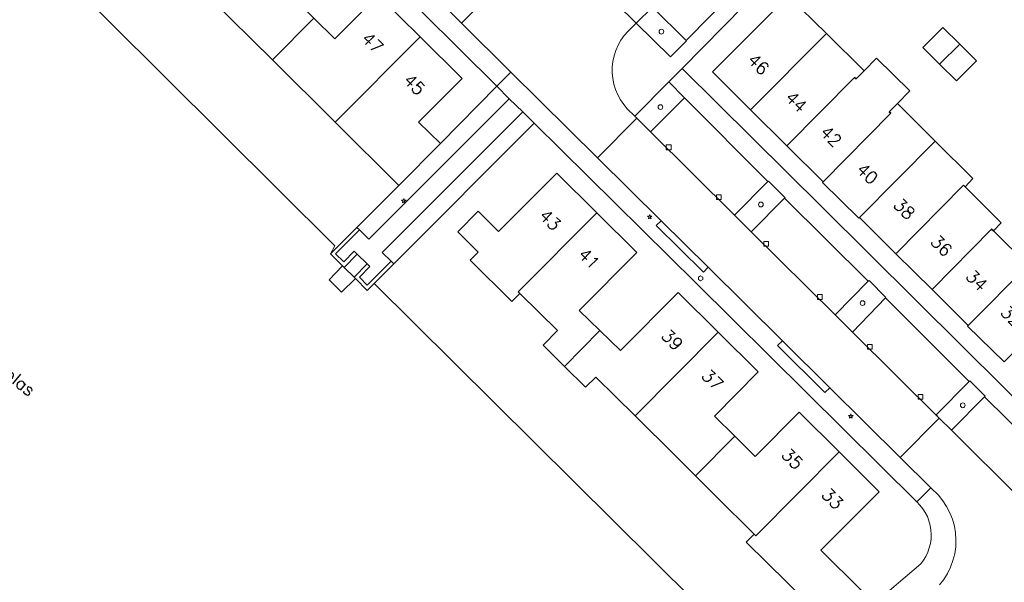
# Model space of a CAD drawing. Header units: metres. Extents: x 105376 to 107446, y 444190 to 447356.
# Tile 40 of 90: x 106812 to 106916, y 446107 to 446166. Entities that reach past the tile are written whole.
import ezdxf
from ezdxf.enums import TextEntityAlignment as Align

# ---------------------------------------------------------------- set-up
doc = ezdxf.new("R2010")
doc.units = ezdxf.units.M
doc.header["$MEASUREMENT"] = 0
for name, color, linetype, lineweight in [('begroeid terreindeel kenmerkpunt', 3, 'Continuous', 0), ('huisnummerreeks BGT', 7, 'Continuous', 0), ('kunstwerkdeel plus 1 vlak', 4, 'Continuous', 0), ('onbegroeid terreindeel vlak', 5, 'Continuous', 0), ('openbare ruimte label tekst', 7, 'Continuous', 0), ('pand vlak gecombineerd BAG en BGT', 1, 'Continuous', 30), ('s_boom', 7, 'Continuous', 0), ('s_brandkraan_brandput', 7, 'Continuous', 0), ('s_lantaarnpaal_lichtmast', 7, 'Continuous', 0), ('s_straatkolk_trottoirkolk', 7, 'Continuous', 0), ('scheiding lijn', 7, 'Continuous', 0), ('scheiding vlak', 7, 'Continuous', 0), ('waterdeel vlak', 4, 'Continuous', 0), ('wegdeel vlak', 2, 'Continuous', 0)]:
    doc.layers.add(name, color=color, linetype=linetype, lineweight=lineweight)
doc.styles.get("Standard").update_dxf_attribs({"font": 'romans.shx'})

msp = doc.modelspace()

# ---------------------------------------------------------------- linework, layer by layer
at = {"layer": 'begroeid terreindeel kenmerkpunt', "flags": 128}
for points in [[(106882.58, 446164.06), (106882.62, 446164.02), (106880.94, 446162.31), (106877.3, 446165.89), (106879.03, 446167.58)], [(106882.58, 446164.06), (106882.62, 446164.02), (106880.94, 446162.31), (106877.3, 446165.89), (106879.03, 446167.58)], [(106882.41, 446157.98), (106878.8, 446154.38), (106877.36, 446155.83), (106877.15, 446156.03), (106880.76, 446159.66), (106882.41, 446157.99)], [(106882.41, 446157.98), (106878.8, 446154.38), (106877.36, 446155.83), (106877.15, 446156.03), (106880.76, 446159.66), (106882.41, 446157.99)], [(106847.78, 446144.27), (106852.22, 446148.73), (106856.6, 446153.15), (106862.56, 446159.21), (106863.89, 446157.89), (106849.03, 446143.06), (106848.03, 446144.04)], [(106847.78, 446144.27), (106852.22, 446148.73), (106856.6, 446153.15), (106862.56, 446159.21), (106863.89, 446157.89), (106849.03, 446143.06), (106848.03, 446144.04)], [(106851.41, 446140.71), (106850.45, 446141.65), (106865.31, 446156.5), (106866.52, 446155.3), (106851.68, 446140.42)], [(106851.41, 446140.71), (106850.45, 446141.65), (106865.31, 446156.5), (106866.52, 446155.3), (106851.68, 446140.42)], [(106891.22, 446149.13), (106891.29, 446149.18), (106893.05, 446147.43), (106892.99, 446147.38), (106889.46, 446143.83), (106887.69, 446145.57)], [(106891.22, 446149.13), (106891.29, 446149.18), (106893.05, 446147.43), (106892.99, 446147.38), (106889.46, 446143.83), (106887.69, 446145.57)], [(106903.65, 446136.83), (106900.16, 446133.23), (106898.35, 446135.04), (106901.85, 446138.59), (106901.93, 446138.67), (106903.71, 446136.89)], [(106903.65, 446136.83), (106900.16, 446133.23), (106898.35, 446135.04), (106901.85, 446138.59), (106901.93, 446138.67), (106903.71, 446136.89)], [(106912.5, 446128), (106912.58, 446128.08), (106914.19, 446126.46), (106914.13, 446126.39), (106910.63, 446122.84), (106909.34, 446124.12), (106909.01, 446124.46)], [(106912.5, 446128), (106912.58, 446128.08), (106914.19, 446126.46), (106914.13, 446126.39), (106910.63, 446122.84), (106909.34, 446124.12), (106909.01, 446124.46)]]:
    msp.add_lwpolyline(points, close=True, dxfattribs=at)
at = {"layer": 'kunstwerkdeel plus 1 vlak', "flags": 128}
msp.add_lwpolyline([(106847.48, 446139.04), (106847.63, 446138.89), (106846.16, 446137.43), (106844.83, 446138.76), (106846.25, 446140.22), (106846.43, 446140.05)], close=True, dxfattribs=at)
msp.add_lwpolyline([(106847.48, 446139.04), (106847.63, 446138.89), (106846.16, 446137.43), (106844.83, 446138.76), (106846.25, 446140.22), (106846.43, 446140.05)], close=True, dxfattribs=at)
at = {"layer": 'onbegroeid terreindeel vlak', "flags": 128}
for points in [[(106844.99, 446141.48), (106845.45, 446142.33), (106821.51, 446166.13), (106792.41, 446194.97), (106794.5, 446197.08), (106798.94, 446201.55), (106799.25, 446201.25), (106797.09, 446199.09), (106803.46, 446192.77), (106805.62, 446194.94), (106812.29, 446188.32), (106809.93, 446185.94), (106816.57, 446179.36), (106818.93, 446181.74), (106825.56, 446175.16), (106832.21, 446168.57), (106838.85, 446161.99), (106845.49, 446155.4), (106852.22, 446148.73), (106847.78, 446144.27)], [(106924.57, 446119.06), (106911.8, 446131.7), (106896.99, 446146.38), (106882.15, 446161.07), (106888.73, 446167.75), (106899.02, 446178.16), (106911.74, 446191), (106919.05, 446198.4), (106922.13, 446195.6), (106925.17, 446192.76), (106928.18, 446189.89), (106931.16, 446186.98), (106935.26, 446183), (106939.31, 446178.97), (106943.32, 446174.9), (106947.29, 446170.78), (106951.21, 446166.64), (106955.09, 446162.47), (106958.94, 446158.26), (106962.76, 446154.02), (106959.01, 446150.29), (106955.2, 446146.61), (106951.35, 446142.97)], [(106909.39, 446161.54), (106911.17, 446159.78), (106913.28, 446161.91), (106911.51, 446163.67), (106909.74, 446165.43), (106907.62, 446163.3)]]:
    msp.add_lwpolyline(points, close=True, dxfattribs=at)
for points in [[(106846.74, 446174.92), (106862.56, 446159.21), (106856.6, 446153.15), (106854.3, 446155.41), (106858.9, 446160.04), (106854.46, 446164.44), (106850.02, 446168.84), (106845.43, 446164.21), (106843.22, 446166.4)], [(106846.74, 446174.92), (106862.56, 446159.21), (106856.6, 446153.15), (106854.3, 446155.41), (106858.9, 446160.04), (106854.46, 446164.44), (106850.02, 446168.84), (106845.43, 446164.21), (106843.22, 446166.4)], [(106918.74, 446140.3), (106915.08, 446143.91), (106915.91, 446144.77), (106912.08, 446148.57), (106912.91, 446149.45), (106908.92, 446153.41), (106904.92, 446157.37), (106906.25, 446158.73), (106902.73, 446162.18), (106901.41, 446160.84), (106897.42, 446164.79), (106893.39, 446168.78), (106885.38, 446160.73), (106889.4, 446156.73), (106893.24, 446152.91), (106897.08, 446149.11), (106897.01, 446149.03), (106900.84, 446145.25), (106900.91, 446145.32), (106904.75, 446141.51), (106908.59, 446137.71), (106912.42, 446133.92), (106912.34, 446133.84), (106916.2, 446130.06), (106916.27, 446130.13)], [(106883.41, 446104.83), (106849.59, 446138.34), (106851.68, 446140.42), (106866.52, 446155.3), (106883.66, 446138.39), (106906.97, 446115.27), (106907.31, 446114.92), (106907.61, 446114.54), (106907.87, 446114.14), (106908.09, 446113.71), (106908.26, 446113.26), (106908.39, 446112.79), (106908.47, 446112.31), (106908.5, 446111.83), (106908.48, 446111.35), (106908.42, 446110.87), (106908.3, 446110.4), (106908.14, 446109.95), (106907.93, 446109.51), (106907.68, 446109.1), (106907.39, 446108.71), (106902.43, 446104.51)], [(106901.17, 446105.86), (106896.84, 446110.15), (106902.99, 446116.35), (106898.76, 446120.56), (106894.53, 446124.76), (106889.88, 446120.08), (106887.73, 446122.21), (106885.58, 446124.34), (106890.21, 446129.01), (106885.97, 446133.21), (106881.73, 446137.42), (106875.65, 446131.28), (106873.46, 446133.39), (106871.27, 446135.5), (106877.36, 446141.63), (106873.13, 446145.83), (106868.9, 446150.03), (106862.75, 446143.85), (106860.59, 446146), (106858.44, 446143.83), (106860.6, 446141.68), (106859.76, 446140.83), (106864.16, 446136.45), (106865, 446137.31), (106868.98, 446133.38), (106867.48, 446131.83), (106869.72, 446129.6), (106871.96, 446127.39), (106873.02, 446128.46), (106877.18, 446124.35), (106881.42, 446120.16), (106883.57, 446118.02), (106885.73, 446115.88), (106889.79, 446111.86), (106888.94, 446111), (106893.3, 446106.7)]]:
    msp.add_lwpolyline(points, dxfattribs=at)
at = {"layer": 'pand vlak gecombineerd BAG en BGT', "flags": 128}
for points in [[(106832.21, 446168.57), (106841.18, 446177.62), (106845.61, 446173.23), (106841.02, 446168.59), (106843.22, 446166.4), (106838.85, 446161.99)], [(106832.21, 446168.57), (106841.18, 446177.62), (106845.61, 446173.23), (106841.02, 446168.59), (106843.22, 446166.4), (106838.85, 446161.99)], [(106838.85, 446161.99), (106843.22, 446166.4), (106845.43, 446164.21), (106850.02, 446168.84), (106854.46, 446164.44), (106845.49, 446155.4)], [(106838.85, 446161.99), (106843.22, 446166.4), (106845.43, 446164.21), (106850.02, 446168.84), (106854.46, 446164.44), (106845.49, 446155.4)], [(106897.42, 446164.79), (106889.4, 446156.73), (106885.38, 446160.73), (106893.39, 446168.78)], [(106897.42, 446164.79), (106889.4, 446156.73), (106885.38, 446160.73), (106893.39, 446168.78)], [(106893.24, 446152.91), (106889.4, 446156.73), (106897.42, 446164.79), (106901.41, 446160.84), (106900.55, 446159.98), (106900.39, 446160.14)], [(106893.24, 446152.91), (106889.4, 446156.73), (106897.42, 446164.79), (106901.41, 446160.84), (106900.55, 446159.98), (106900.39, 446160.14)], [(106911.51, 446163.67), (106909.39, 446161.54), (106907.62, 446163.3), (106909.74, 446165.43)], [(106911.51, 446163.67), (106909.39, 446161.54), (106907.62, 446163.3), (106909.74, 446165.43)], [(106845.49, 446155.4), (106854.46, 446164.44), (106858.9, 446160.04), (106854.3, 446155.41), (106856.6, 446153.15), (106852.22, 446148.73)], [(106845.49, 446155.4), (106854.46, 446164.44), (106858.9, 446160.04), (106854.3, 446155.41), (106856.6, 446153.15), (106852.22, 446148.73)], [(106909.39, 446161.54), (106911.51, 446163.67), (106913.28, 446161.91), (106911.17, 446159.78)], [(106909.39, 446161.54), (106911.51, 446163.67), (106913.28, 446161.91), (106911.17, 446159.78)], [(106900.39, 446160.14), (106900.55, 446159.98), (106901.41, 446160.84), (106902.73, 446162.18), (106906.25, 446158.73), (106904.92, 446157.37), (106904.07, 446156.51), (106904.23, 446156.35), (106897.08, 446149.11), (106893.24, 446152.91)], [(106900.39, 446160.14), (106900.55, 446159.98), (106901.41, 446160.84), (106902.73, 446162.18), (106906.25, 446158.73), (106904.92, 446157.37), (106904.07, 446156.51), (106904.23, 446156.35), (106897.08, 446149.11), (106893.24, 446152.91)], [(106897.08, 446149.11), (106904.23, 446156.35), (106904.07, 446156.51), (106904.92, 446157.37), (106908.92, 446153.41), (106900.91, 446145.32), (106900.84, 446145.25), (106897.01, 446149.03)], [(106897.08, 446149.11), (106904.23, 446156.35), (106904.07, 446156.51), (106904.92, 446157.37), (106908.92, 446153.41), (106900.91, 446145.32), (106900.84, 446145.25), (106897.01, 446149.03)], [(106912.91, 446149.45), (106912.08, 446148.57), (106911.9, 446148.74), (106904.75, 446141.51), (106900.91, 446145.32), (106908.92, 446153.41)], [(106912.91, 446149.45), (106912.08, 446148.57), (106911.9, 446148.74), (106904.75, 446141.51), (106900.91, 446145.32), (106908.92, 446153.41)], [(106860.59, 446146), (106862.75, 446143.85), (106868.9, 446150.03), (106873.13, 446145.83), (106864.83, 446137.48), (106865, 446137.31), (106864.16, 446136.45), (106859.76, 446140.83), (106860.6, 446141.68), (106858.44, 446143.83)], [(106860.59, 446146), (106862.75, 446143.85), (106868.9, 446150.03), (106873.13, 446145.83), (106864.83, 446137.48), (106865, 446137.31), (106864.16, 446136.45), (106859.76, 446140.83), (106860.6, 446141.68), (106858.44, 446143.83)], [(106904.75, 446141.51), (106911.9, 446148.74), (106912.08, 446148.57), (106915.91, 446144.77), (106915.08, 446143.91), (106914.89, 446144.09), (106908.59, 446137.71)], [(106904.75, 446141.51), (106911.9, 446148.74), (106912.08, 446148.57), (106915.91, 446144.77), (106915.08, 446143.91), (106914.89, 446144.09), (106908.59, 446137.71)], [(106864.83, 446137.48), (106873.13, 446145.83), (106877.36, 446141.63), (106871.27, 446135.5), (106873.46, 446133.39), (106869.72, 446129.6), (106867.48, 446131.83), (106868.98, 446133.38), (106865, 446137.31)], [(106864.83, 446137.48), (106873.13, 446145.83), (106877.36, 446141.63), (106871.27, 446135.5), (106873.46, 446133.39), (106869.72, 446129.6), (106867.48, 446131.83), (106868.98, 446133.38), (106865, 446137.31)], [(106915.08, 446143.91), (106918.74, 446140.3), (106912.42, 446133.92), (106908.59, 446137.71), (106914.89, 446144.09)], [(106915.08, 446143.91), (106918.74, 446140.3), (106912.42, 446133.92), (106908.59, 446137.71), (106914.89, 446144.09)], [(106922.59, 446136.51), (106916.27, 446130.13), (106916.2, 446130.06), (106912.34, 446133.84), (106912.42, 446133.92), (106918.74, 446140.3), (106922.4, 446136.69)], [(106922.59, 446136.51), (106916.27, 446130.13), (106916.2, 446130.06), (106912.34, 446133.84), (106912.42, 446133.92), (106918.74, 446140.3), (106922.4, 446136.69)], [(106869.72, 446129.6), (106873.46, 446133.39), (106875.65, 446131.28), (106881.73, 446137.42), (106885.97, 446133.21), (106877.18, 446124.35), (106873.02, 446128.46), (106871.96, 446127.39)], [(106869.72, 446129.6), (106873.46, 446133.39), (106875.65, 446131.28), (106881.73, 446137.42), (106885.97, 446133.21), (106877.18, 446124.35), (106873.02, 446128.46), (106871.96, 446127.39)], [(106890.21, 446129.01), (106885.58, 446124.34), (106887.73, 446122.21), (106883.57, 446118.02), (106881.42, 446120.16), (106877.18, 446124.35), (106885.97, 446133.21)], [(106890.21, 446129.01), (106885.58, 446124.34), (106887.73, 446122.21), (106883.57, 446118.02), (106881.42, 446120.16), (106877.18, 446124.35), (106885.97, 446133.21)], [(106885.73, 446115.88), (106883.57, 446118.02), (106887.73, 446122.21), (106889.88, 446120.08), (106894.53, 446124.76), (106898.76, 446120.56), (106889.95, 446111.69), (106889.79, 446111.86)], [(106885.73, 446115.88), (106883.57, 446118.02), (106887.73, 446122.21), (106889.88, 446120.08), (106894.53, 446124.76), (106898.76, 446120.56), (106889.95, 446111.69), (106889.79, 446111.86)], [(106889.95, 446111.69), (106898.76, 446120.56), (106902.99, 446116.35), (106896.84, 446110.15), (106901.17, 446105.86), (106897.68, 446102.34), (106893.3, 446106.7), (106888.94, 446111), (106889.79, 446111.86)], [(106889.95, 446111.69), (106898.76, 446120.56), (106902.99, 446116.35), (106896.84, 446110.15), (106901.17, 446105.86), (106897.68, 446102.34), (106893.3, 446106.7), (106888.94, 446111), (106889.79, 446111.86)]]:
    msp.add_lwpolyline(points, close=True, dxfattribs=at)
at = {"layer": 's_boom', "color": 251, "linetype": 'Continuous', "lineweight": 0, "flags": 128}
for points in [[(106879.72, 446164.98, 1), (106880.22, 446164.98, 1)], [(106879.62, 446157.01, 1), (106880.12, 446157.01, 1)], [(106890.24, 446146.71, 1), (106890.74, 446146.71, 1)], [(106900.99, 446136.29, 1), (106901.49, 446136.29, 1)], [(106911.59, 446125.48, 1), (106912.09, 446125.48, 1)]]:
    msp.add_lwpolyline(points, format="xyb", close=True, dxfattribs=at)
at = {"layer": 's_brandkraan_brandput', "color": 7, "linetype": 'Continuous', "lineweight": 0, "flags": 128}
msp.add_lwpolyline([(106883.88, 446139.04), (106883.88, 446138.77), (106884.12, 446138.63), (106884.36, 446138.77), (106884.36, 446139.04), (106884.12, 446139.18)], close=True, dxfattribs=at)
at = {"layer": 's_lantaarnpaal_lichtmast', "color": 7, "linetype": 'Continuous', "lineweight": 0, "flags": 128}
for points in [[(106852.67, 446147.16), (106852.49, 446147.16), (106852.64, 446147.05), (106852.58, 446146.88), (106852.73, 446146.99), (106852.88, 446146.88), (106852.82, 446147.05), (106852.97, 446147.16), (106852.79, 446147.16), (106852.73, 446147.33)], [(106878.68, 446145.48), (106878.5, 446145.48), (106878.65, 446145.37), (106878.59, 446145.2), (106878.74, 446145.31), (106878.88, 446145.2), (106878.83, 446145.37), (106878.97, 446145.48), (106878.79, 446145.48), (106878.74, 446145.65)], [(106899.95, 446124.4), (106899.77, 446124.4), (106899.91, 446124.29), (106899.86, 446124.12), (106900, 446124.22), (106900.15, 446124.12), (106900.09, 446124.29), (106900.24, 446124.4), (106900.06, 446124.4), (106900, 446124.57)]]:
    msp.add_lwpolyline(points, close=True, dxfattribs=at)
at = {"layer": 's_straatkolk_trottoirkolk', "color": 7, "linetype": 'Continuous', "lineweight": 0, "flags": 128}
for points in [[(106880.49, 446153), (106880.99, 446153), (106880.99, 446152.5), (106880.49, 446152.5)], [(106885.8, 446147.73), (106886.3, 446147.73), (106886.3, 446147.23), (106885.8, 446147.23)], [(106890.8, 446142.79), (106891.3, 446142.79), (106891.3, 446142.29), (106890.8, 446142.29)], [(106896.47, 446137.18), (106896.97, 446137.18), (106896.97, 446136.68), (106896.47, 446136.68)], [(106901.76, 446131.91), (106902.26, 446131.91), (106902.26, 446131.41), (106901.76, 446131.41)], [(106907.11, 446126.62), (106907.61, 446126.62), (106907.61, 446126.12), (106907.11, 446126.12)]]:
    msp.add_lwpolyline(points, close=True, dxfattribs=at)
at = {"layer": 'scheiding lijn'}
msp.add_line((106844.99, 446141.48), (106845.45, 446142.33), dxfattribs=at)
at = {"layer": 'scheiding lijn', "flags": 128}
msp.add_lwpolyline([(106845.45, 446142.33), (106821.51, 446166.13), (106792.41, 446194.97)], dxfattribs=at)
at = {"layer": 'scheiding vlak', "flags": 128}
for points in [[(106847.49, 446141.76), (106847.79, 446141.46), (106846.43, 446140.05), (106846.25, 446140.22), (106844.99, 446141.48), (106847.78, 446144.27), (106848.03, 446144.04), (106845.52, 446141.48), (106846.38, 446140.65)], [(106847.49, 446141.76), (106847.79, 446141.46), (106846.43, 446140.05), (106846.25, 446140.22), (106844.99, 446141.48), (106847.78, 446144.27), (106848.03, 446144.04), (106845.52, 446141.48), (106846.38, 446140.65)], [(106851.41, 446140.71), (106851.68, 446140.42), (106849.59, 446138.34), (106848.85, 446137.61), (106847.63, 446138.89), (106847.48, 446139.04), (106848.85, 446140.44), (106849.13, 446140.14), (106848.03, 446139.01), (106848.87, 446138.17)], [(106851.41, 446140.71), (106851.68, 446140.42), (106849.59, 446138.34), (106848.85, 446137.61), (106847.63, 446138.89), (106847.48, 446139.04), (106848.85, 446140.44), (106849.13, 446140.14), (106848.03, 446139.01), (106848.87, 446138.17)]]:
    msp.add_lwpolyline(points, close=True, dxfattribs=at)
at = {"layer": 'waterdeel vlak', "flags": 128}
msp.add_lwpolyline([(106792.41, 446194.97), (106821.51, 446166.13), (106845.45, 446142.33), (106844.99, 446141.48), (106846.25, 446140.22), (106846.43, 446140.05), (106847.48, 446139.04), (106847.63, 446138.89), (106848.85, 446137.61), (106849.59, 446138.34), (106883.41, 446104.83)], dxfattribs=at)
msp.add_lwpolyline([(106792.41, 446194.97), (106821.51, 446166.13), (106845.45, 446142.33), (106844.99, 446141.48), (106846.25, 446140.22), (106846.43, 446140.05), (106847.48, 446139.04), (106847.63, 446138.89), (106848.85, 446137.61), (106849.59, 446138.34), (106883.41, 446104.83)], dxfattribs=at)
at = {"layer": 'wegdeel vlak', "flags": 128}
for points in [[(106806.93, 446217.47), (106811.49, 446212.91), (106815.08, 446209.35), (106821.7, 446202.8), (106821.15, 446202.26), (106826.14, 446197.31), (106826.67, 446197.84), (106834.93, 446189.63), (106834.41, 446189.1), (106839.41, 446184.16), (106839.92, 446184.68), (106848.22, 446176.43), (106847.72, 446175.9), (106852.7, 446170.94), (106853.2, 446171.47), (106858.85, 446165.87), (106864.04, 446160.71), (106862.56, 446159.21), (106846.74, 446174.92), (106825.14, 446196.39), (106809.44, 446212.02), (106808.18, 446213.25), (106806.73, 446214.7), (106805.44, 446215.97)], [(106806.93, 446217.47), (106811.49, 446212.91), (106815.08, 446209.35), (106821.7, 446202.8), (106821.15, 446202.26), (106826.14, 446197.31), (106826.67, 446197.84), (106834.93, 446189.63), (106834.41, 446189.1), (106839.41, 446184.16), (106839.92, 446184.68), (106848.22, 446176.43), (106847.72, 446175.9), (106852.7, 446170.94), (106853.2, 446171.47), (106858.85, 446165.87), (106864.04, 446160.71), (106862.56, 446159.21), (106846.74, 446174.92), (106825.14, 446196.39), (106809.44, 446212.02), (106808.18, 446213.25), (106806.73, 446214.7), (106805.44, 446215.97)], [(106848.22, 446176.43), (106839.92, 446184.68), (106834.93, 446189.63), (106826.67, 446197.84), (106821.7, 446202.8), (106815.08, 446209.35), (106819.21, 446213.5), (106820.79, 446211.9), (106829.64, 446203.14), (106831.44, 446201.36), (106840.29, 446192.58), (106842.07, 446190.79), (106850.92, 446182.01), (106852.71, 446180.22), (106861.57, 446171.42), (106862.96, 446170.04), (106858.85, 446165.87), (106853.2, 446171.47)], [(106848.22, 446176.43), (106839.92, 446184.68), (106834.93, 446189.63), (106826.67, 446197.84), (106821.7, 446202.8), (106815.08, 446209.35), (106819.21, 446213.5), (106820.79, 446211.9), (106829.64, 446203.14), (106831.44, 446201.36), (106840.29, 446192.58), (106842.07, 446190.79), (106850.92, 446182.01), (106852.71, 446180.22), (106861.57, 446171.42), (106862.96, 446170.04), (106858.85, 446165.87), (106853.2, 446171.47)], [(106892.76, 446189.99), (106896.29, 446193.54), (106898.07, 446195.31), (106906.83, 446204.17), (106907.29, 446204.64), (106911.5, 446200.43), (106911.21, 446200.13), (106904.16, 446193.02), (106902.41, 446191.25), (106893.63, 446182.37), (106891.19, 446179.91), (106889.56, 446178.26), (106879.03, 446167.58), (106877.3, 446165.89), (106873.06, 446170.07), (106874.67, 446171.72), (106883.5, 446180.61), (106885.08, 446182.17), (106885.37, 446182.49), (106892.07, 446189.29)], [(106892.76, 446189.99), (106896.29, 446193.54), (106898.07, 446195.31), (106906.83, 446204.17), (106907.29, 446204.64), (106911.5, 446200.43), (106911.21, 446200.13), (106904.16, 446193.02), (106902.41, 446191.25), (106893.63, 446182.37), (106891.19, 446179.91), (106889.56, 446178.26), (106879.03, 446167.58), (106877.3, 446165.89), (106873.06, 446170.07), (106874.67, 446171.72), (106883.5, 446180.61), (106885.08, 446182.17), (106885.37, 446182.49), (106892.07, 446189.29)], [(106889.56, 446178.26), (106893.11, 446174.76), (106882.58, 446164.06), (106879.03, 446167.58)], [(106889.56, 446178.26), (106893.11, 446174.76), (106882.58, 446164.06), (106879.03, 446167.58)], [(106864.04, 446160.71), (106873.22, 446151.66), (106879.95, 446144.99), (106879.43, 446144.48), (106884.42, 446139.55), (106884.92, 446140.07), (106892.76, 446132.3), (106892.25, 446131.79), (106897.24, 446126.84), (106897.77, 446127.34), (106905.21, 446119.97), (106908.45, 446116.76), (106906.97, 446115.27), (106883.66, 446138.39), (106866.52, 446155.3), (106865.31, 446156.5), (106863.89, 446157.89), (106862.56, 446159.21)], [(106864.04, 446160.71), (106873.22, 446151.66), (106879.95, 446144.99), (106879.43, 446144.48), (106884.42, 446139.55), (106884.92, 446140.07), (106892.76, 446132.3), (106892.25, 446131.79), (106897.24, 446126.84), (106897.77, 446127.34), (106905.21, 446119.97), (106908.45, 446116.76), (106906.97, 446115.27), (106883.66, 446138.39), (106866.52, 446155.3), (106865.31, 446156.5), (106863.89, 446157.89), (106862.56, 446159.21)], [(106921.38, 446119.24), (106914.13, 446126.39), (106914.19, 446126.46), (106912.58, 446128.08), (106912.5, 446128), (106903.65, 446136.83), (106903.71, 446136.89), (106901.93, 446138.67), (106901.85, 446138.59), (106892.99, 446147.38), (106893.05, 446147.43), (106891.29, 446149.18), (106891.22, 446149.13), (106882.41, 446157.98), (106882.41, 446157.99), (106880.76, 446159.66), (106882.15, 446161.07), (106896.99, 446146.38), (106911.8, 446131.7), (106924.57, 446119.06), (106919.12, 446114.4), (106917.88, 446115.66)], [(106921.38, 446119.24), (106914.13, 446126.39), (106914.19, 446126.46), (106912.58, 446128.08), (106912.5, 446128), (106903.65, 446136.83), (106903.71, 446136.89), (106901.93, 446138.67), (106901.85, 446138.59), (106892.99, 446147.38), (106893.05, 446147.43), (106891.29, 446149.18), (106891.22, 446149.13), (106882.41, 446157.98), (106882.41, 446157.99), (106880.76, 446159.66), (106882.15, 446161.07), (106896.99, 446146.38), (106911.8, 446131.7), (106924.57, 446119.06), (106919.12, 446114.4), (106917.88, 446115.66)], [(106848.87, 446138.17), (106848.03, 446139.01), (106849.13, 446140.14), (106848.85, 446140.44), (106847.79, 446141.46), (106847.49, 446141.76), (106846.38, 446140.65), (106845.52, 446141.48), (106848.03, 446144.04), (106849.03, 446143.06), (106863.89, 446157.89), (106865.31, 446156.5), (106850.45, 446141.65), (106851.41, 446140.71)], [(106848.87, 446138.17), (106848.03, 446139.01), (106849.13, 446140.14), (106848.85, 446140.44), (106847.79, 446141.46), (106847.49, 446141.76), (106846.38, 446140.65), (106845.52, 446141.48), (106848.03, 446144.04), (106849.03, 446143.06), (106863.89, 446157.89), (106865.31, 446156.5), (106850.45, 446141.65), (106851.41, 446140.71)], [(106878.8, 446154.38), (106882.41, 446157.98), (106891.22, 446149.13), (106887.69, 446145.57)], [(106878.8, 446154.38), (106882.41, 446157.98), (106891.22, 446149.13), (106887.69, 446145.57)], [(106897.77, 446127.34), (106892.76, 446132.3), (106884.92, 446140.07), (106879.95, 446144.99), (106873.22, 446151.66), (106877.36, 446155.83), (106878.8, 446154.38), (106887.69, 446145.57), (106889.46, 446143.83), (106898.35, 446135.04), (106900.16, 446133.23), (106909.34, 446124.12), (106905.21, 446119.97)], [(106897.77, 446127.34), (106892.76, 446132.3), (106884.92, 446140.07), (106879.95, 446144.99), (106873.22, 446151.66), (106877.36, 446155.83), (106878.8, 446154.38), (106887.69, 446145.57), (106889.46, 446143.83), (106898.35, 446135.04), (106900.16, 446133.23), (106909.34, 446124.12), (106905.21, 446119.97)], [(106901.85, 446138.59), (106898.35, 446135.04), (106889.46, 446143.83), (106892.99, 446147.38)], [(106901.85, 446138.59), (106898.35, 446135.04), (106889.46, 446143.83), (106892.99, 446147.38)], [(106879.95, 446144.99), (106884.92, 446140.07), (106884.42, 446139.55), (106879.43, 446144.48)], [(106879.95, 446144.99), (106884.92, 446140.07), (106884.42, 446139.55), (106879.43, 446144.48)], [(106847.48, 446139.04), (106846.43, 446140.05), (106847.79, 446141.46), (106848.85, 446140.44)], [(106847.48, 446139.04), (106846.43, 446140.05), (106847.79, 446141.46), (106848.85, 446140.44)], [(106909.01, 446124.46), (106909.34, 446124.12), (106900.16, 446133.23), (106903.65, 446136.83), (106912.5, 446128)], [(106909.01, 446124.46), (106909.34, 446124.12), (106900.16, 446133.23), (106903.65, 446136.83), (106912.5, 446128)], [(106897.77, 446127.34), (106897.24, 446126.84), (106892.25, 446131.79), (106892.76, 446132.3)], [(106897.77, 446127.34), (106897.24, 446126.84), (106892.25, 446131.79), (106892.76, 446132.3)], [(106910.63, 446122.84), (106914.13, 446126.39), (106921.38, 446119.24), (106917.88, 446115.66)], [(106910.63, 446122.84), (106914.13, 446126.39), (106921.38, 446119.24), (106917.88, 446115.66)]]:
    msp.add_lwpolyline(points, close=True, dxfattribs=at)
for points in [[(106888.73, 446167.75), (106882.15, 446161.07), (106880.76, 446159.66), (106877.15, 446156.03), (106876.36, 446156.81), (106875.98, 446157.28), (106875.64, 446157.77), (106875.35, 446158.3), (106875.11, 446158.86), (106874.94, 446159.44), (106874.82, 446160.03), (106874.77, 446160.63), (106874.77, 446161.24), (106874.84, 446161.84), (106874.97, 446162.43), (106875.15, 446163), (106875.39, 446163.55), (106875.69, 446164.08), (106876.04, 446164.57), (106876.44, 446165.02), (106877.26, 446165.84), (106877.3, 446165.89), (106880.94, 446162.31), (106882.62, 446164.02), (106882.58, 446164.06), (106893.11, 446174.76)], [(106888.73, 446167.75), (106882.15, 446161.07), (106880.76, 446159.66), (106877.15, 446156.03), (106876.36, 446156.81), (106875.98, 446157.28), (106875.64, 446157.77), (106875.35, 446158.3), (106875.11, 446158.86), (106874.94, 446159.44), (106874.82, 446160.03), (106874.77, 446160.63), (106874.77, 446161.24), (106874.84, 446161.84), (106874.97, 446162.43), (106875.15, 446163), (106875.39, 446163.55), (106875.69, 446164.08), (106876.04, 446164.57), (106876.44, 446165.02), (106877.26, 446165.84), (106877.3, 446165.89), (106880.94, 446162.31), (106882.62, 446164.02), (106882.58, 446164.06), (106893.11, 446174.76)], [(106873.06, 446170.07), (106877.3, 446165.89), (106877.26, 446165.84), (106876.44, 446165.02), (106876.04, 446164.57), (106875.69, 446164.08), (106875.39, 446163.55), (106875.15, 446163), (106874.97, 446162.43), (106874.84, 446161.84), (106874.77, 446161.24), (106874.77, 446160.63), (106874.82, 446160.03), (106874.94, 446159.44), (106875.11, 446158.86), (106875.35, 446158.3), (106875.64, 446157.77), (106875.98, 446157.28), (106876.36, 446156.81), (106877.15, 446156.03), (106877.36, 446155.83), (106873.22, 446151.66), (106864.04, 446160.71), (106858.85, 446165.87), (106862.96, 446170.04)], [(106873.06, 446170.07), (106877.3, 446165.89), (106877.26, 446165.84), (106876.44, 446165.02), (106876.04, 446164.57), (106875.69, 446164.08), (106875.39, 446163.55), (106875.15, 446163), (106874.97, 446162.43), (106874.84, 446161.84), (106874.77, 446161.24), (106874.77, 446160.63), (106874.82, 446160.03), (106874.94, 446159.44), (106875.11, 446158.86), (106875.35, 446158.3), (106875.64, 446157.77), (106875.98, 446157.28), (106876.36, 446156.81), (106877.15, 446156.03), (106877.36, 446155.83), (106873.22, 446151.66), (106864.04, 446160.71), (106858.85, 446165.87), (106862.96, 446170.04)], [(106909.36, 446106.49), (106909.82, 446107.08), (106910.22, 446107.7), (106910.54, 446108.37), (106910.8, 446109.06), (106910.98, 446109.78), (106911.09, 446110.51), (106911.12, 446111.25), (106911.07, 446111.99), (106910.95, 446112.72), (106910.75, 446113.43), (106910.48, 446114.12), (106910.13, 446114.78), (106909.73, 446115.39), (106909.26, 446115.97), (106908.45, 446116.76), (106905.21, 446119.97), (106909.34, 446124.12), (106910.63, 446122.84), (106917.88, 446115.66)], [(106909.36, 446106.49), (106909.82, 446107.08), (106910.22, 446107.7), (106910.54, 446108.37), (106910.8, 446109.06), (106910.98, 446109.78), (106911.09, 446110.51), (106911.12, 446111.25), (106911.07, 446111.99), (106910.95, 446112.72), (106910.75, 446113.43), (106910.48, 446114.12), (106910.13, 446114.78), (106909.73, 446115.39), (106909.26, 446115.97), (106908.45, 446116.76), (106905.21, 446119.97), (106909.34, 446124.12), (106910.63, 446122.84), (106917.88, 446115.66)], [(106902.43, 446104.51), (106907.39, 446108.71), (106907.68, 446109.1), (106907.93, 446109.51), (106908.14, 446109.95), (106908.3, 446110.4), (106908.42, 446110.87), (106908.48, 446111.35), (106908.5, 446111.83), (106908.47, 446112.31), (106908.39, 446112.79), (106908.26, 446113.26), (106908.09, 446113.71), (106907.87, 446114.14), (106907.61, 446114.54), (106907.31, 446114.92), (106906.97, 446115.27), (106908.45, 446116.76), (106909.26, 446115.97), (106909.73, 446115.39), (106910.13, 446114.78), (106910.48, 446114.12), (106910.75, 446113.43), (106910.95, 446112.72), (106911.07, 446111.99), (106911.12, 446111.25), (106911.09, 446110.51), (106910.98, 446109.78), (106910.8, 446109.06), (106910.54, 446108.37), (106910.22, 446107.7), (106909.82, 446107.08), (106909.36, 446106.49)], [(106902.43, 446104.51), (106907.39, 446108.71), (106907.68, 446109.1), (106907.93, 446109.51), (106908.14, 446109.95), (106908.3, 446110.4), (106908.42, 446110.87), (106908.48, 446111.35), (106908.5, 446111.83), (106908.47, 446112.31), (106908.39, 446112.79), (106908.26, 446113.26), (106908.09, 446113.71), (106907.87, 446114.14), (106907.61, 446114.54), (106907.31, 446114.92), (106906.97, 446115.27), (106908.45, 446116.76), (106909.26, 446115.97), (106909.73, 446115.39), (106910.13, 446114.78), (106910.48, 446114.12), (106910.75, 446113.43), (106910.95, 446112.72), (106911.07, 446111.99), (106911.12, 446111.25), (106911.09, 446110.51), (106910.98, 446109.78), (106910.8, 446109.06), (106910.54, 446108.37), (106910.22, 446107.7), (106909.82, 446107.08), (106909.36, 446106.49)]]:
    msp.add_lwpolyline(points, dxfattribs=at)

# ---------------------------------------------------------------- texts
at = {"layer": 'huisnummerreeks BGT'}
for s, rotation, p in [('47', 315, (106849.43, 446163.8)), ('46', 315.2, (106890.23, 446161.55)), ('45', 315, (106853.86, 446159.4)), ('44', 315.2, (106894.23, 446157.57)), ('42', 315.2, (106897.9, 446153.92)), ('40', 315.3, (106901.75, 446149.97)), ('38', 315.3, (106905.66, 446146.24)), ('43', 315.2, (106868.21, 446145.08)), ('36', 315.3, (106909.59, 446142.35)), ('41', 315.2, (106872.33, 446140.98)), ('34', 315.3, (106913.31, 446138.67)), ('32', 315.5, (106916.99, 446134.89)), ('39', 315.2, (106881.12, 446132.39)), ('37', 315.2, (106885.37, 446128.17)), ('35', 315.2, (106893.82, 446119.82)), ('33', 315.2, (106898.07, 446115.6))]:
    msp.add_text(s, height=1.323, rotation=rotation, dxfattribs=at).set_placement(p, align=Align.MIDDLE_CENTER)
at = {"layer": 'openbare ruimte label tekst'}
msp.add_text('Westergouweplas', height=1.3229, rotation=320.6, dxfattribs=at).set_placement((106807.78, 446131.55), align=Align.MIDDLE_CENTER)

doc.saveas('drawing.dxf')
